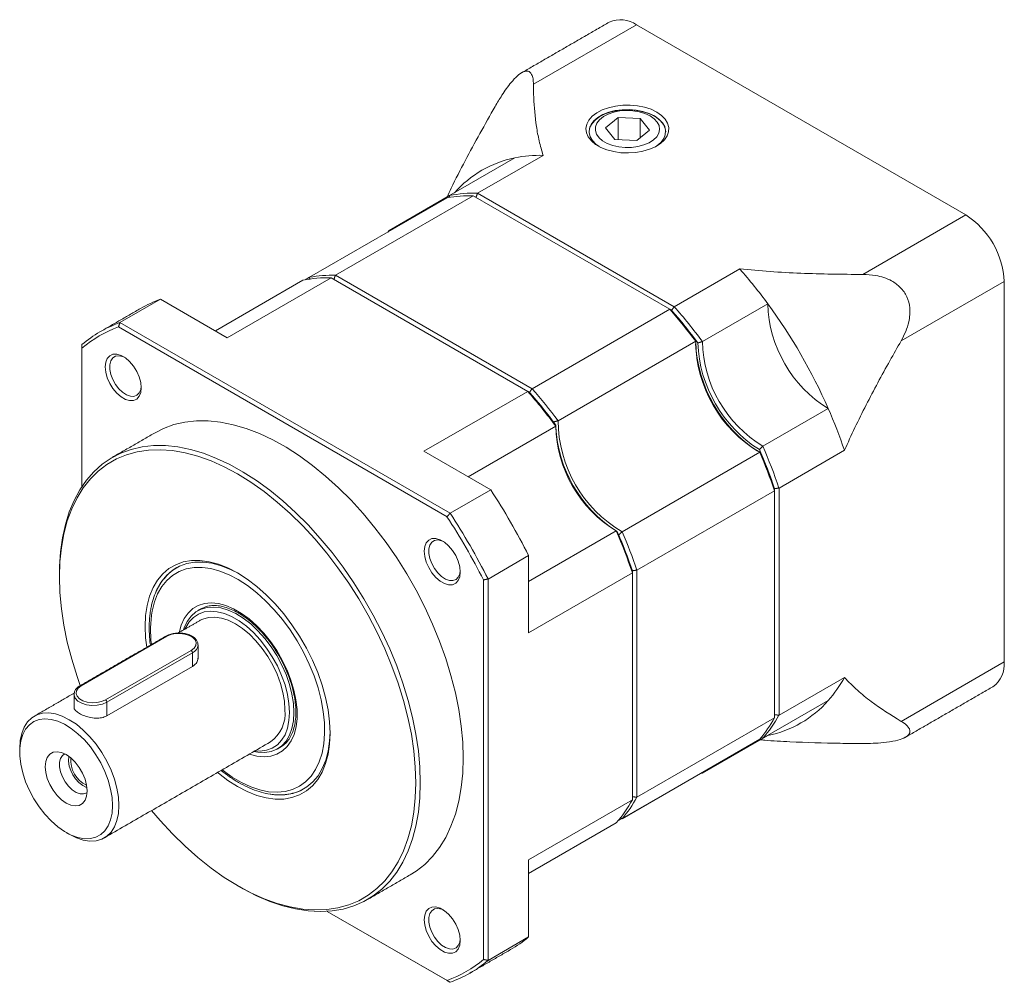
# Model space of a CAD drawing. Header units: millimetres. Extents: x 1181 to 1607, y -83 to 105.
# Tile 4 of 5: x 1481 to 1535, y 52 to 105. Entities that reach past the tile are written whole.
import ezdxf

# ---------------------------------------------------------------- set-up
doc = ezdxf.new("R2010")
doc.units = ezdxf.units.MM
doc.layers.add('dim', color=4, linetype='Continuous')

# ---------------------------------------------------------------- blocks, each defined once
blk = doc.blocks.new('JY5GERG')
at = {"color": 7, "linetype": 'Continuous', "lineweight": 15}
for p, q in [((1515.029, 104.526), (1509.379, 101.264)), ((1533.096, 94.096), (1515.029, 104.526)), ((1513.327, 98.872), (1514.022, 99.445)), ((1515.23, 99.384), (1514.022, 99.445)), ((1514.022, 98.228), (1514.022, 99.445)), ((1515.23, 99.384), (1515.742, 98.75)), ((1515.23, 98.328), (1515.23, 99.384)), ((1513.327, 98.872), (1513.839, 98.238)), ((1515.742, 98.75), (1515.047, 98.177)), ((1513.839, 98.238), (1515.047, 98.177)), ((1504.779, 95.159), (1508.367, 97.231)), ((1506.319, 95.296), (1509.908, 97.367)), ((1498.523, 90.795), (1506.072, 95.153)), ((1504.779, 95.159), (1501.464, 93.245)), ((1516.859, 88.925), (1506.072, 95.153)), ((1506.319, 95.296), (1517.107, 89.068)), ((1497.104, 90.682), (1504.652, 95.04)), ((1527.446, 90.834), (1533.096, 94.096)), ((1501.385, 93.154), (1501.464, 93.245)), ((1501.464, 93.245), (1501.503, 93.222)), ((1498.523, 90.795), (1509.311, 84.567)), ((1520.696, 91.14), (1517.107, 89.068)), ((1491.931, 87.743), (1496.736, 90.516)), ((1498.276, 90.652), (1492.584, 87.366)), ((1496.858, 90.54), (1497.104, 90.682)), ((1509.064, 84.425), (1498.276, 90.652)), ((1535.2, 90.453), (1529.549, 87.191)), ((1535.2, 69.59), (1535.2, 90.453)), ((1488.921, 89.48), (1486.694, 88.195)), ((1492.584, 87.366), (1488.921, 89.48)), ((1522.236, 89.225), (1518.647, 87.153)), ((1509.311, 84.567), (1516.859, 88.925)), ((1486.694, 88.195), (1504.806, 77.739)), ((1504.638, 77.55), (1486.614, 87.955)), ((1510.731, 82.815), (1518.279, 87.173)), ((1484.613, 86.799), (1484.613, 79.212)), ((1503.371, 81.139), (1509.064, 84.425)), ((1521.962, 81.412), (1525.551, 83.484)), ((1510.604, 82.51), (1505.8, 79.737)), ((1507.034, 79.024), (1503.371, 81.139)), ((1514.247, 76.726), (1521.795, 81.084)), ((1522.85, 79.121), (1526.439, 81.192)), ((1504.806, 77.739), (1507.034, 79.024)), ((1515.054, 74.62), (1522.603, 78.978)), ((1522.603, 66.52), (1522.603, 78.978)), ((1522.85, 79.121), (1522.85, 66.663)), ((1509.114, 73.995), (1513.919, 76.769)), ((1509.114, 75.42), (1506.887, 74.134)), ((1509.114, 71.191), (1509.114, 75.42)), ((1515.054, 74.62), (1515.054, 62.163)), ((1506.64, 53.27), (1506.64, 74.084)), ((1506.887, 74.134), (1506.887, 53.219)), ((1514.807, 74.477), (1509.114, 71.191)), ((1514.807, 62.02), (1514.807, 74.477)), ((1491.215, 72.537), (1491.137, 72.495)), ((1489.266, 70.992), (1484.564, 68.278)), ((1485.9, 67.506), (1490.602, 70.221)), ((1490.677, 70.092), (1485.974, 67.378)), ((1490.677, 70.092), (1490.677, 69.344)), ((1490.677, 69.344), (1485.974, 66.63)), ((1529.549, 66.328), (1535.2, 69.59)), ((1526.439, 68.735), (1522.85, 66.663)), ((1485.974, 67.378), (1485.974, 66.63)), ((1525.551, 67.469), (1521.962, 65.397)), ((1515.054, 62.163), (1522.603, 66.52)), ((1518.647, 63.483), (1522.236, 65.555)), ((1495.512, 64.917), (1495.563, 64.948)), ((1514.247, 60.989), (1521.795, 65.347)), ((1513.998, 60.845), (1518.279, 63.317)), ((1518.647, 63.483), (1518.525, 63.459)), ((1518.646, 63.529), (1518.647, 63.483)), ((1509.114, 58.734), (1514.807, 62.02)), ((1513.919, 60.754), (1509.114, 57.98)), ((1509.114, 57.98), (1510.604, 58.84)), ((1509.114, 54.505), (1509.114, 58.734)), ((1498.067, 55.908), (1504.638, 52.114)), ((1504.806, 52.017), (1498.067, 55.908)), ((1506.887, 53.219), (1509.114, 54.505))]:
    blk.add_line(p, q, dxfattribs=at)
at = {"color": 7, "linetype": 'Continuous', "lineweight": 15, "flags": 128}
for points in [[(1516.143, 99.74), (1516.405, 99.559), (1516.606, 99.354), (1516.74, 99.132), (1516.804, 98.899), (1516.795, 98.664), (1516.713, 98.433), (1516.561, 98.215), (1516.344, 98.015), (1516.069, 97.842), (1515.745, 97.699), (1515.381, 97.592), (1514.991, 97.524), (1514.585, 97.498), (1514.179, 97.514), (1513.783, 97.571), (1513.412, 97.669), (1513.076, 97.803), (1512.788, 97.969), (1512.556, 98.163), (1512.387, 98.377), (1512.287, 98.606), (1512.26, 98.84), (1512.306, 99.074), (1512.423, 99.3), (1512.608, 99.51), (1512.855, 99.697), (1513.156, 99.856), (1513.502, 99.981), (1513.88, 100.069), (1514.28, 100.116), (1514.687, 100.121), (1515.09, 100.084), (1515.475, 100.007), (1515.83, 99.891), (1516.143, 99.74)], [(1513.647, 99.751), (1513.312, 99.638), (1513.019, 99.491), (1512.778, 99.316), (1512.596, 99.119), (1512.481, 98.905), (1512.435, 98.683), (1512.434, 98.652)], [(1516.019, 99.525), (1515.721, 99.668), (1515.383, 99.777), (1515.015, 99.848), (1514.631, 99.879), (1514.244, 99.869), (1513.867, 99.818), (1513.513, 99.727), (1513.193, 99.601), (1512.919, 99.443), (1512.7, 99.258), (1512.543, 99.053), (1512.455, 98.836), (1512.437, 98.612), (1512.49, 98.391), (1512.613, 98.178), (1512.802, 97.983), (1512.99, 97.847)], [(1513.79, 99.733), (1513.483, 99.628), (1513.22, 99.489), (1513.011, 99.322), (1512.863, 99.135), (1512.785, 98.934), (1512.778, 98.728), (1512.843, 98.526), (1512.977, 98.335), (1513.175, 98.164), (1513.428, 98.019), (1513.727, 97.906), (1514.059, 97.831), (1514.41, 97.796), (1514.767, 97.802), (1515.114, 97.85), (1515.437, 97.937), (1515.723, 98.06), (1515.961, 98.213), (1516.14, 98.391), (1516.254, 98.586), (1516.297, 98.791), (1516.268, 98.996), (1516.168, 99.194), (1516.001, 99.376), (1515.774, 99.534), (1515.496, 99.664), (1515.179, 99.758), (1514.836, 99.814), (1514.48, 99.828), (1514.126, 99.801), (1513.79, 99.733)], [(1516.634, 98.652), (1516.608, 98.844), (1516.512, 99.061), (1516.348, 99.263), (1516.122, 99.445), (1515.843, 99.6), (1515.519, 99.723), (1515.161, 99.809), (1514.782, 99.856), (1514.395, 99.862), (1514.012, 99.826), (1513.647, 99.751)], [(1516.079, 97.847), (1516.15, 97.894), (1516.369, 98.078), (1516.526, 98.283), (1516.614, 98.501), (1516.632, 98.724), (1516.579, 98.946), (1516.456, 99.158), (1516.267, 99.353), (1516.019, 99.525)], [(1487.866, 84.619), (1487.838, 84.362), (1487.753, 84.153), (1487.617, 84.004), (1487.439, 83.925), (1487.227, 83.918), (1486.996, 83.986), (1486.757, 84.124), (1486.525, 84.324), (1486.314, 84.574), (1486.135, 84.86), (1486, 85.165), (1485.915, 85.471), (1485.886, 85.762), (1485.915, 86.018), (1486, 86.227), (1486.135, 86.376), (1486.314, 86.455), (1486.525, 86.462), (1486.757, 86.394), (1486.996, 86.256), (1487.227, 86.056), (1487.439, 85.806), (1487.617, 85.52), (1487.753, 85.215), (1487.838, 84.909), (1487.866, 84.619)], [(1486.941, 86.294), (1486.838, 86.338), (1486.631, 86.379), (1486.448, 86.351), (1486.299, 86.254), (1486.195, 86.095), (1486.141, 85.883), (1486.141, 85.632), (1486.195, 85.358), (1486.299, 85.078), (1486.448, 84.809), (1486.631, 84.569), (1486.838, 84.373), (1487.055, 84.232), (1487.268, 84.156), (1487.464, 84.149), (1487.632, 84.212), (1487.759, 84.341), (1487.839, 84.528), (1487.864, 84.694)], [(1505.526, 64.32), (1505.499, 65.18), (1505.418, 66.066), (1505.283, 66.974), (1505.096, 67.899), (1504.857, 68.835), (1504.568, 69.778), (1504.23, 70.723), (1503.845, 71.663), (1503.415, 72.595), (1502.942, 73.513), (1502.43, 74.411), (1501.88, 75.286), (1501.296, 76.132), (1500.681, 76.945), (1500.039, 77.72), (1499.372, 78.454), (1498.686, 79.141), (1497.982, 79.778), (1497.265, 80.362), (1496.54, 80.89), (1495.809, 81.359), (1495.078, 81.765), (1494.349, 82.108), (1493.628, 82.384), (1492.917, 82.594), (1492.221, 82.734), (1491.544, 82.806), (1490.889, 82.807), (1490.26, 82.739), (1489.661, 82.601), (1489.093, 82.395), (1488.627, 82.159)], [(1483.376, 74.392), (1483.383, 74.811), (1483.437, 75.622), (1483.544, 76.395), (1483.705, 77.127), (1483.918, 77.812), (1484.183, 78.447), (1484.497, 79.029), (1484.859, 79.554), (1485.266, 80.02), (1485.718, 80.424), (1486.211, 80.764), (1486.742, 81.038), (1487.31, 81.244), (1487.909, 81.382), (1488.538, 81.45), (1489.193, 81.448), (1489.87, 81.377), (1490.566, 81.236), (1491.277, 81.027), (1491.998, 80.751), (1492.727, 80.408), (1493.458, 80.001), (1494.189, 79.533), (1494.914, 79.005), (1495.631, 78.421), (1496.334, 77.783), (1497.021, 77.096), (1497.688, 76.363), (1498.33, 75.588), (1498.945, 74.775), (1499.529, 73.929), (1500.079, 73.054), (1500.591, 72.155), (1501.064, 71.238), (1501.494, 70.306), (1501.879, 69.365), (1502.217, 68.421), (1502.506, 67.478), (1502.745, 66.541), (1502.932, 65.617), (1503.067, 64.709), (1503.148, 63.822), (1503.175, 62.962)], [(1502.927, 62.962), (1502.9, 63.822), (1502.818, 64.708), (1502.682, 65.616), (1502.493, 66.541), (1502.252, 67.477), (1501.959, 68.419), (1501.618, 69.363), (1501.229, 70.302), (1500.795, 71.232), (1500.318, 72.147), (1499.801, 73.043), (1499.247, 73.913), (1498.658, 74.754), (1498.039, 75.56), (1497.393, 76.328), (1496.723, 77.052), (1496.033, 77.73), (1495.327, 78.356), (1494.609, 78.927), (1493.882, 79.441), (1493.152, 79.895), (1492.421, 80.285), (1491.695, 80.61), (1490.976, 80.867), (1490.27, 81.056), (1489.58, 81.176), (1488.91, 81.225), (1488.264, 81.204), (1487.645, 81.112), (1487.056, 80.95), (1486.502, 80.72), (1485.985, 80.421), (1485.509, 80.056), (1485.074, 79.628), (1484.685, 79.138), (1484.344, 78.588), (1484.052, 77.983), (1483.81, 77.326), (1483.621, 76.62), (1483.485, 75.869), (1483.403, 75.077), (1483.376, 74.249), (1483.403, 73.39), (1483.485, 72.504), (1483.621, 71.596), (1483.81, 70.671), (1484.052, 69.735), (1484.344, 68.792), (1484.52, 68.288)], [(1505.366, 74.516), (1505.338, 74.259), (1505.253, 74.05), (1505.117, 73.902), (1504.939, 73.822), (1504.727, 73.816), (1504.496, 73.884), (1504.257, 74.022), (1504.025, 74.221), (1503.814, 74.471), (1503.635, 74.757), (1503.5, 75.062), (1503.415, 75.369), (1503.386, 75.659), (1503.415, 75.916), (1503.5, 76.125), (1503.635, 76.273), (1503.814, 76.353), (1504.025, 76.359), (1504.257, 76.291), (1504.496, 76.153), (1504.727, 75.954), (1504.939, 75.704), (1505.117, 75.418), (1505.253, 75.113), (1505.338, 74.806), (1505.366, 74.516)], [(1504.441, 76.191), (1504.338, 76.235), (1504.131, 76.277), (1503.948, 76.248), (1503.799, 76.151), (1503.695, 75.992), (1503.641, 75.78), (1503.641, 75.53), (1503.695, 75.256), (1503.799, 74.976), (1503.948, 74.707), (1504.131, 74.467), (1504.338, 74.27), (1504.555, 74.129), (1504.768, 74.053), (1504.964, 74.046), (1505.132, 74.11), (1505.259, 74.239), (1505.339, 74.426), (1505.364, 74.591)], [(1488.167, 70.393), (1488.106, 70.906), (1488.078, 71.535), (1488.106, 72.131), (1488.189, 72.689), (1488.326, 73.202), (1488.517, 73.664), (1488.758, 74.072), (1489.047, 74.419), (1489.381, 74.703), (1489.757, 74.92), (1490.169, 75.067), (1490.615, 75.144), (1491.088, 75.149), (1491.584, 75.083), (1492.097, 74.945), (1492.621, 74.739), (1493.152, 74.465), (1493.682, 74.126), (1494.206, 73.728), (1494.719, 73.273), (1495.215, 72.767), (1495.688, 72.215), (1496.134, 71.624), (1496.546, 71), (1496.922, 70.35), (1497.256, 69.68), (1497.545, 68.999), (1497.786, 68.313), (1497.977, 67.631), (1498.114, 66.959), (1498.197, 66.305), (1498.225, 65.677), (1498.225, 65.677)], [(1492.301, 63.669), (1492.353, 63.629), (1492.858, 63.27), (1493.367, 62.971), (1493.873, 62.737), (1494.371, 62.569), (1494.855, 62.469), (1495.319, 62.439), (1495.759, 62.479), (1496.17, 62.589), (1496.546, 62.766), (1496.884, 63.01), (1497.18, 63.317), (1497.43, 63.684), (1497.631, 64.106), (1497.782, 64.58), (1497.88, 65.099), (1497.925, 65.658), (1497.916, 66.251), (1497.852, 66.87), (1497.736, 67.509), (1497.567, 68.16), (1497.349, 68.816), (1497.082, 69.47), (1496.772, 70.114), (1496.42, 70.741), (1496.031, 71.344), (1495.61, 71.916), (1495.161, 72.45), (1494.689, 72.941), (1494.199, 73.382), (1493.698, 73.77), (1493.191, 74.099), (1492.683, 74.366), (1492.18, 74.567), (1491.688, 74.701), (1491.213, 74.766), (1490.76, 74.761), (1490.334, 74.686), (1489.94, 74.543), (1489.583, 74.332), (1489.265, 74.056), (1488.992, 73.719), (1488.766, 73.324), (1488.59, 72.875), (1488.465, 72.377), (1488.465, 72.377)], [(1493.215, 74.428), (1492.758, 74.66), (1492.246, 74.862), (1491.746, 74.996), (1491.262, 75.061), (1490.8, 75.056), (1490.366, 74.981), (1489.963, 74.837), (1489.597, 74.625), (1489.271, 74.349), (1488.989, 74.01), (1488.753, 73.613), (1488.725, 73.554)], [(1489.946, 71.185), (1490.056, 71.599), (1490.219, 71.961), (1490.432, 72.266), (1490.691, 72.508), (1490.993, 72.684), (1491.332, 72.789), (1491.701, 72.823), (1492.096, 72.785), (1492.508, 72.676), (1492.932, 72.497), (1493.359, 72.251), (1493.783, 71.943), (1494.196, 71.577), (1494.591, 71.161), (1494.962, 70.701), (1495.301, 70.206), (1495.604, 69.683), (1495.865, 69.141), (1496.079, 68.591), (1496.243, 68.04), (1496.354, 67.5), (1496.411, 66.978), (1496.412, 66.484), (1496.357, 66.026), (1496.247, 65.613), (1496.084, 65.251), (1495.871, 64.946), (1495.612, 64.704), (1495.31, 64.528), (1494.971, 64.422), (1494.602, 64.388), (1494.207, 64.426), (1493.799, 64.534)], [(1496.245, 66.82), (1496.218, 67.312), (1496.135, 67.827), (1496, 68.356), (1495.813, 68.89), (1495.579, 69.418), (1495.302, 69.932), (1494.987, 70.423), (1494.638, 70.88), (1494.263, 71.298), (1493.869, 71.667), (1493.461, 71.982), (1493.048, 72.236), (1492.637, 72.426), (1492.235, 72.547), (1491.849, 72.598), (1491.487, 72.578), (1491.154, 72.487), (1490.857, 72.327), (1490.601, 72.1), (1490.39, 71.811), (1490.229, 71.465), (1490.188, 71.34)], [(1495.998, 66.82), (1495.97, 67.303), (1495.888, 67.809), (1495.752, 68.328), (1495.565, 68.851), (1495.332, 69.369), (1495.055, 69.871), (1494.74, 70.348), (1494.394, 70.791), (1494.022, 71.192), (1493.632, 71.543), (1493.23, 71.839), (1492.825, 72.073), (1492.424, 72.241), (1492.033, 72.34), (1491.661, 72.368), (1491.315, 72.325), (1491.001, 72.211), (1490.724, 72.029), (1490.49, 71.781), (1490.304, 71.473), (1490.264, 71.384)], [(1495.75, 66.963), (1495.722, 67.426), (1495.64, 67.912), (1495.504, 68.411), (1495.318, 68.912), (1495.085, 69.405), (1494.811, 69.881), (1494.5, 70.329), (1494.159, 70.741), (1493.795, 71.108), (1493.415, 71.422), (1493.028, 71.678), (1492.64, 71.87), (1492.261, 71.994), (1491.897, 72.047), (1491.556, 72.029), (1491.245, 71.939), (1491.103, 71.869)], [(1490.602, 70.221), (1490.764, 70.345), (1490.858, 70.491), (1490.877, 70.646), (1490.82, 70.797), (1490.691, 70.934), (1490.501, 71.043), (1490.264, 71.118), (1490.002, 71.151), (1489.733, 71.14), (1489.481, 71.085), (1489.266, 70.992)], [(1484.564, 68.278), (1484.403, 68.154), (1484.309, 68.008), (1484.289, 67.853), (1484.347, 67.701), (1484.475, 67.565), (1484.666, 67.455), (1484.902, 67.381), (1485.165, 67.348), (1485.433, 67.359), (1485.685, 67.413), (1485.9, 67.506)], [(1485.974, 67.378), (1485.735, 67.274), (1485.455, 67.214), (1485.157, 67.202), (1484.865, 67.238), (1484.603, 67.321), (1484.391, 67.443), (1484.248, 67.595), (1484.185, 67.763), (1484.182, 67.806)], [(1486.643, 61.705), (1486.615, 62.169), (1486.532, 62.655), (1486.397, 63.153), (1486.21, 63.654), (1485.978, 64.148), (1485.703, 64.623), (1485.392, 65.072), (1485.051, 65.483), (1484.687, 65.85), (1484.308, 66.165), (1483.92, 66.42), (1483.533, 66.612), (1483.153, 66.736), (1482.789, 66.789), (1482.448, 66.771), (1482.137, 66.682), (1481.863, 66.523), (1481.63, 66.298), (1481.444, 66.012), (1481.308, 65.67), (1481.226, 65.28), (1481.198, 64.848), (1481.198, 64.848)], [(1486.296, 61.705), (1486.269, 62.149), (1486.188, 62.616), (1486.055, 63.094), (1485.873, 63.574), (1485.646, 64.045), (1485.378, 64.498), (1485.075, 64.923), (1484.744, 65.31), (1484.392, 65.652), (1484.026, 65.942), (1483.654, 66.172), (1483.284, 66.339), (1482.924, 66.438), (1482.581, 66.468), (1482.264, 66.427), (1481.978, 66.317), (1481.729, 66.141), (1481.524, 65.901), (1481.366, 65.603), (1481.259, 65.253), (1481.205, 64.859), (1481.205, 64.43), (1481.259, 63.973), (1481.366, 63.5), (1481.524, 63.019), (1481.729, 62.542), (1481.978, 62.079), (1482.264, 61.639), (1482.581, 61.232), (1482.924, 60.866), (1483.284, 60.549), (1483.654, 60.289), (1484.026, 60.09), (1484.392, 59.957), (1484.744, 59.892), (1485.075, 59.897), (1485.378, 59.973), (1485.646, 60.116), (1485.873, 60.325), (1486.055, 60.595), (1486.188, 60.92), (1486.269, 61.292), (1486.296, 61.705)], [(1494.037, 64.672), (1494.263, 64.63), (1494.638, 64.615), (1494.987, 64.671), (1495.302, 64.796), (1495.579, 64.99), (1495.813, 65.249), (1496, 65.567), (1496.135, 65.94), (1496.218, 66.36), (1496.245, 66.82)], [(1494.113, 64.716), (1494.394, 64.701), (1494.74, 64.744), (1495.055, 64.858), (1495.332, 65.04), (1495.565, 65.288), (1495.752, 65.596), (1495.888, 65.958), (1495.97, 66.369), (1495.998, 66.82)], [(1498.225, 65.677), (1498.197, 65.081), (1498.114, 64.523), (1497.977, 64.01), (1497.786, 63.547), (1497.545, 63.14), (1497.256, 62.793), (1496.922, 62.509), (1496.546, 62.292), (1496.134, 62.145), (1495.688, 62.068), (1495.215, 62.062), (1494.719, 62.129), (1494.206, 62.266), (1493.682, 62.473), (1493.152, 62.747), (1492.621, 63.085), (1492.097, 63.484), (1492.049, 63.524)], [(1494.752, 62.369), (1494.805, 62.358), (1495.289, 62.293), (1495.75, 62.299), (1496.185, 62.374), (1496.587, 62.518), (1496.954, 62.729), (1497.28, 63.006), (1497.562, 63.345), (1497.797, 63.742), (1497.983, 64.193), (1498.117, 64.694), (1498.198, 65.238), (1498.225, 65.749)], [(1484.899, 62.512), (1484.87, 62.824), (1484.785, 63.155), (1484.648, 63.486), (1484.465, 63.802), (1484.247, 64.087), (1484.003, 64.326), (1483.747, 64.507), (1483.491, 64.622), (1483.247, 64.664), (1483.029, 64.631), (1482.846, 64.526), (1482.709, 64.353), (1482.624, 64.121), (1482.595, 63.842), (1482.624, 63.529), (1482.709, 63.199), (1482.846, 62.867), (1483.029, 62.551), (1483.247, 62.267), (1483.491, 62.028), (1483.747, 61.846), (1484.003, 61.732), (1484.247, 61.69), (1484.465, 61.722), (1484.648, 61.827), (1484.785, 62), (1484.87, 62.232), (1484.899, 62.512)], [(1483.675, 64.546), (1483.541, 64.455), (1483.437, 64.296), (1483.383, 64.084), (1483.383, 63.833), (1483.437, 63.559), (1483.541, 63.279), (1483.69, 63.011), (1483.873, 62.77), (1484.08, 62.574), (1484.296, 62.433), (1484.51, 62.357), (1484.706, 62.35), (1484.873, 62.413), (1484.897, 62.43)], [(1502.626, 57.91), (1502.942, 58.11), (1503.415, 58.482), (1503.845, 58.917), (1504.23, 59.413), (1504.568, 59.967), (1504.857, 60.576), (1505.096, 61.237), (1505.283, 61.945), (1505.418, 62.698), (1505.499, 63.491), (1505.526, 64.32)], [(1488.437, 61.439), (1488.91, 60.884), (1489.58, 60.159), (1490.27, 59.482), (1490.976, 58.856), (1491.695, 58.284), (1492.421, 57.77), (1493.152, 57.317), (1493.882, 56.927), (1494.609, 56.602), (1495.327, 56.344), (1496.033, 56.155), (1496.723, 56.036), (1497.393, 55.987), (1498.039, 56.008), (1498.658, 56.1), (1499.247, 56.261), (1499.801, 56.492), (1500.318, 56.791), (1500.795, 57.155), (1501.229, 57.584), (1501.618, 58.074), (1501.959, 58.623), (1502.252, 59.228), (1502.493, 59.886), (1502.682, 60.592), (1502.818, 61.343), (1502.9, 62.135), (1502.927, 62.962)], [(1503.175, 62.962), (1503.148, 62.134), (1503.067, 61.341), (1502.932, 60.588), (1502.745, 59.879), (1502.506, 59.219), (1502.217, 58.61), (1501.879, 58.056), (1501.494, 57.56), (1501.064, 57.125), (1500.591, 56.753), (1500.079, 56.446), (1499.529, 56.205), (1498.945, 56.033), (1498.33, 55.93), (1497.688, 55.897), (1497.021, 55.933), (1496.334, 56.039), (1495.631, 56.214), (1494.914, 56.457), (1494.189, 56.767), (1493.458, 57.142), (1493.274, 57.247)], [(1483.92, 60.133), (1483.92, 60.133), (1484.308, 59.941), (1484.687, 59.818), (1485.051, 59.764), (1485.392, 59.782), (1485.703, 59.872), (1485.978, 60.03), (1486.21, 60.255), (1486.397, 60.541), (1486.532, 60.883), (1486.615, 61.274), (1486.643, 61.705)], [(1505.366, 54.308), (1505.338, 54.051), (1505.253, 53.842), (1505.117, 53.693), (1504.939, 53.614), (1504.727, 53.608), (1504.496, 53.675), (1504.257, 53.813), (1504.025, 54.013), (1503.814, 54.263), (1503.635, 54.549), (1503.5, 54.854), (1503.415, 55.16), (1503.386, 55.451), (1503.415, 55.708), (1503.5, 55.916), (1503.635, 56.065), (1503.814, 56.145), (1504.025, 56.151), (1504.257, 56.083), (1504.496, 55.945), (1504.727, 55.745), (1504.939, 55.495), (1505.117, 55.209), (1505.253, 54.904), (1505.338, 54.598), (1505.366, 54.308)], [(1504.441, 55.983), (1504.338, 56.027), (1504.131, 56.069), (1503.948, 56.04), (1503.799, 55.943), (1503.695, 55.784), (1503.641, 55.572), (1503.641, 55.321), (1503.695, 55.047), (1503.799, 54.767), (1503.948, 54.499), (1504.131, 54.258), (1504.338, 54.062), (1504.555, 53.921), (1504.768, 53.845), (1504.964, 53.838), (1505.132, 53.901), (1505.259, 54.03), (1505.339, 54.217), (1505.364, 54.383)]]:
    blk.add_lwpolyline(points, dxfattribs=at)
at = {"color": 7, "linetype": 'Continuous', "lineweight": 15}
for centre, radius, start, end in [((1514.158, 103.312), 1.494, 54.341, 114.3485), ((1509.531, 91.389), 5.956, 101.2621, 138.7486), ((1509.756, 90.306), 7.063, 88.7659, 101.3357), ((1505.922, 88.038), 7.116, 88.7963, 100.2842), ((1506.167, 88.235), 7.063, 88.7659, 101.3357), ((1530.652, 90.256), 4.552, 2.4764, 57.5236), ((1498.374, 83.681), 7.116, 88.7963, 100.2842), ((1499.466, 72.483), 28.263, 36.3263, 41.3094), ((1498.124, 83.591), 7.063, 88.7659, 101.3357), ((1491.242, 83.055), 6.831, 109.8547, 119.9762), ((1529.16, 89.395), 6.926, 181.4077, 238.5923), ((1497.988, 71.398), 30.096, 23.6765, 36.3235), ((1495.694, 70.321), 28.179, 36.7274, 41.3141), ((1495.992, 70.496), 27.875, 36.9246, 41.235), ((1495.927, 70.442), 27.959, 36.5151, 41.2305), ((1495.877, 70.411), 28.263, 36.3263, 41.3094), ((1489.005, 81.79), 6.809, 109.8425, 130.1682), ((1488.938, 81.62), 6.748, 110.1461, 129.8646), ((1525.795, 87.452), 7.531, 183.1465, 236.8481), ((1525.396, 87.222), 7.117, 180.3983, 239.6018), ((1525.632, 87.358), 7.239, 182.211, 237.789), ((1525.572, 87.324), 6.926, 181.4077, 238.5923), ((1487.834, 65.768), 28.263, 36.3263, 41.3094), ((1488.132, 65.942), 27.959, 36.5151, 41.2305), ((1488.197, 65.996), 27.875, 36.9246, 41.235), ((1488.145, 65.964), 28.179, 36.7274, 41.3141), ((1499.664, 72.134), 28.265, 18.6911, 23.6738), ((1517.848, 82.865), 7.117, 180.3982, 239.6018), ((1517.884, 82.886), 7.293, 183.2908, 236.7038), ((1517.528, 82.68), 6.926, 181.4077, 238.5923), ((1496.128, 70.09), 27.962, 18.77, 23.485), ((1495.906, 69.949), 28.182, 18.6863, 23.2727), ((1496.207, 70.12), 27.878, 18.7654, 23.0755), ((1496.075, 70.063), 28.265, 18.6911, 23.6738), ((1477.742, 59.71), 35.087, 26.6001, 33.3999), ((1475.561, 58.451), 34.788, 26.7024, 33.2976), ((1475.514, 58.424), 35.087, 26.6001, 33.3999), ((1488.032, 65.419), 28.265, 18.6911, 23.6738), ((1488.332, 65.59), 27.962, 18.77, 23.485), ((1488.358, 65.591), 28.182, 18.6863, 23.2727), ((1488.411, 65.619), 27.878, 18.7654, 23.0755), ((1491.057, 72.654), 2.447, 120.2393, 142.4684), ((1494.621, 71.323), 6.245, 170.2836, 187.1858), ((1489.235, 70.95), 0.0528, 54.3828, 114.3068), ((1490.515, 70.085), 0.161, 2.6055, 57.3945), ((1490.467, 70.567), 0.519, 293.7933, 354.9059), ((1533.753, 69.424), 1.457, 304.7788, 6.5334), ((1520.246, 72.134), 7.064, 318.6742, 331.2419), ((1484.533, 68.235), 0.0528, 54.3841, 114.2913), ((1485.813, 67.37), 0.161, 2.6055, 57.3945), ((1521.073, 71.396), 5.956, 281.2622, 318.7486), ((1493.841, 66.765), 1.919, 305.3847, 5.9275), ((1516.365, 69.948), 7.117, 319.7255, 331.2117), ((1516.657, 70.062), 7.064, 318.6742, 331.2419), ((1485.62, 64.258), 1.742, 174.7207, 245.274), ((1485.507, 64.193), 1.507, 175.0484, 244.9462), ((1495.615, 64.753), 2.432, 277.4335, 299.8254), ((1508.816, 65.59), 7.117, 319.7255, 331.2117), ((1508.614, 65.419), 7.064, 318.6742, 331.2419), ((1504.713, 59.72), 6.824, 300.013, 310.1614), ((1502.314, 58.449), 6.748, 290.1462, 309.8646), ((1502.495, 58.422), 6.809, 289.8425, 310.1683)]:
    blk.add_arc(centre, radius, start, end, dxfattribs=at)
for points in [[(1513.542, 104.673), (1508.732, 101.896)], [(1504.779, 95.159), (1504.78, 95.05)], [(1506.319, 95.296), (1506.224, 95.065)], [(1501.464, 93.245), (1501.452, 93.193)], [(1498.428, 90.564), (1498.523, 90.795)], [(1497.104, 90.682), (1497.105, 90.559)], [(1487.828, 88.973), (1485.601, 87.687)], [(1516.859, 88.925), (1516.955, 88.87)], [(1517.107, 89.068), (1516.955, 88.87)], [(1486.614, 87.955), (1486.694, 88.195)], [(1484.613, 86.993), (1484.613, 86.799)], [(1518.279, 87.173), (1518.276, 87.243)], [(1518.398, 87.079), (1518.647, 87.153)], [(1509.159, 84.37), (1509.064, 84.425)], [(1509.159, 84.37), (1509.311, 84.567)], [(1510.481, 82.742), (1510.731, 82.815)], [(1488.627, 82.159), (1486.276, 80.802)], [(1510.604, 82.51), (1510.603, 82.579)], [(1521.773, 81.234), (1521.962, 81.412)], [(1521.795, 81.084), (1521.854, 81.046)], [(1522.603, 79.088), (1522.85, 79.121)], [(1522.603, 78.978), (1522.603, 79.088)], [(1504.638, 77.55), (1504.806, 77.739)], [(1513.919, 76.769), (1513.978, 76.733)], [(1514.058, 76.546), (1514.247, 76.726)], [(1514.807, 74.587), (1515.054, 74.62)], [(1514.807, 74.477), (1514.807, 74.587)], [(1483.376, 74.392), (1483.376, 74.249)], [(1506.64, 74.084), (1506.887, 74.134)], [(1491.137, 72.495), (1490.964, 72.395)], [(1491.103, 71.869), (1489.892, 71.17)], [(1489.213, 70.998), (1484.511, 68.283)], [(1490.984, 69.748), (1490.984, 70.521)], [(1529.773, 65.451), (1534.583, 68.228)], [(1484.194, 67.88), (1481.995, 66.611)], [(1484.182, 67.806), (1484.182, 67.119)], [(1522.603, 66.696), (1522.85, 66.663)], [(1521.868, 65.453), (1521.962, 65.397)], [(1481.198, 64.848), (1481.198, 64.648)], [(1485.845, 59.942), (1494.953, 65.2)], [(1495.339, 64.817), (1495.512, 64.917)], [(1518.594, 63.499), (1518.647, 63.483)], [(1514.807, 62.196), (1515.054, 62.163)], [(1514.135, 61.056), (1514.247, 60.989)], [(1483.747, 60.233), (1483.92, 60.133)], [(1500.275, 56.553), (1502.626, 57.91)], [(1493.15, 57.318), (1493.274, 57.247)], [(1505.899, 52.525), (1508.127, 53.811)], [(1506.64, 53.27), (1506.887, 53.219)], [(1504.806, 52.017), (1504.638, 52.114)]]:
    blk.add_open_spline(points, degree=1, dxfattribs=at)
for points, knots in [([(1509.379, 101.264), (1509.375, 101.369), (1509.366, 101.579), (1509.284, 101.848), (1509.118, 102.012), (1508.84, 101.979), (1508.509, 101.751), (1508.185, 101.405), (1507.898, 101.031), (1507.598, 100.593), (1507.398, 100.255), (1507.276, 100.049)], [0, 0, 0, 0, 0.105466, 0.210737, 0.351369, 0.468297, 0.585562, 0.696949, 0.781767, 0.866735, 1, 1, 1, 1]), ([(1509.379, 101.264), (1509.382, 101.024), (1509.393, 100.253), (1509.489, 99.216), (1509.68, 98.157), (1509.832, 97.63), (1509.908, 97.367)], [0, 0, 0, 0, 0.184064, 0.590883, 0.795456, 1, 1, 1, 1]), ([(1504.646, 95.082), (1504.721, 95.244), (1505.03, 95.913), (1505.888, 97.581), (1506.72, 99.06), (1507.276, 100.049)], [0, 0, 0, 0, 0.095933, 0.395555, 1, 1, 1, 1]), ([(1520.696, 91.14), (1521.251, 91.087), (1522.361, 90.983), (1524.613, 90.864), (1526.311, 90.846), (1527.446, 90.834)], [0, 0, 0, 0, 0.248876, 0.49781, 1, 1, 1, 1]), ([(1529.549, 87.191), (1529.638, 87.358), (1529.816, 87.693), (1530.007, 88.297), (1530.066, 88.956), (1529.899, 89.621), (1529.536, 90.141), (1529.074, 90.476), (1528.608, 90.673), (1528.078, 90.807), (1527.685, 90.824), (1527.446, 90.834)], [0, 0, 0, 0, 0.105466, 0.210737, 0.351369, 0.468297, 0.585561, 0.696949, 0.781767, 0.866735, 1, 1, 1, 1]), ([(1529.549, 87.191), (1529.343, 86.83), (1528.681, 85.67), (1527.83, 84.087), (1527.009, 82.443), (1526.629, 81.609), (1526.439, 81.192)], [0, 0, 0, 0, 0.184064, 0.590883, 0.795456, 1, 1, 1, 1]), ([(1489.074, 74.101), (1489.058, 74.083), (1488.947, 73.957), (1488.783, 73.673), (1488.588, 73.25), (1488.468, 72.857), (1488.394, 72.518), (1488.338, 72.165), (1488.298, 71.701), (1488.307, 71.121), (1488.332, 70.72), (1488.367, 70.512), (1488.368, 70.509)], [0, 0, 0, 0, 0.023388, 0.15958, 0.296918, 0.435358, 0.504384, 0.578523, 0.718416, 0.858429, 0.998469, 1, 1, 1, 1]), ([(1491.211, 72.525), (1491.259, 72.55), (1491.395, 72.622), (1491.656, 72.675), (1491.985, 72.685), (1492.336, 72.63), (1492.703, 72.516), (1493.079, 72.343), (1493.46, 72.114), (1493.839, 71.831), (1494.211, 71.499), (1494.569, 71.122), (1494.908, 70.707), (1495.221, 70.259), (1495.504, 69.786), (1495.752, 69.296), (1495.961, 68.796), (1496.128, 68.295), (1496.25, 67.801), (1496.325, 67.322), (1496.354, 66.866), (1496.336, 66.441), (1496.273, 66.053), (1496.167, 65.709), (1496.021, 65.411), (1495.835, 65.168), (1495.679, 65.015), (1495.574, 64.96), (1495.554, 64.949)], [0, 0, 0, 0, 0.023417, 0.066027, 0.107819, 0.148688, 0.188972, 0.228992, 0.268938, 0.308886, 0.348882, 0.388939, 0.429051, 0.469204, 0.50938, 0.549561, 0.589722, 0.629843, 0.669904, 0.709887, 0.749782, 0.78959, 0.829345, 0.869106, 0.909017, 0.949346, 0.990456, 1, 1, 1, 1]), ([(1489.689, 71.15), (1489.663, 71.147), (1489.549, 71.136), (1489.384, 71.084), (1489.264, 71.023), (1489.213, 70.998)], [0, 0, 0, 0, 0.142543, 0.639617, 1, 1, 1, 1]), ([(1490.975, 70.521), (1490.978, 70.544), (1490.986, 70.623), (1490.925, 70.755), (1490.807, 70.9), (1490.629, 71.021), (1490.405, 71.112), (1490.148, 71.164), (1489.902, 71.179), (1489.751, 71.158), (1489.689, 71.15)], [0, 0, 0, 0, 0.054144, 0.187424, 0.321651, 0.462227, 0.606957, 0.752061, 0.896839, 1, 1, 1, 1]), ([(1490.979, 69.834), (1490.972, 69.761), (1490.956, 69.605), (1490.824, 69.439), (1490.71, 69.366), (1490.677, 69.344)], [0, 0, 0, 0, 0.387253, 0.820831, 1, 1, 1, 1]), ([(1526.439, 68.735), (1526.671, 68.496), (1527.136, 68.019), (1528.158, 67.19), (1528.992, 66.673), (1529.549, 66.328)], [0, 0, 0, 0, 0.248876, 0.49781, 1, 1, 1, 1]), ([(1484.511, 68.283), (1484.477, 68.262), (1484.379, 68.2), (1484.265, 68.078), (1484.188, 67.934), (1484.19, 67.843), (1484.191, 67.807)], [0, 0, 0, 0, 0.176541, 0.512899, 0.808146, 1, 1, 1, 1]), ([(1485.974, 66.63), (1485.885, 66.59), (1485.706, 66.51), (1485.364, 66.491), (1485.011, 66.54), (1484.677, 66.647), (1484.405, 66.788), (1484.239, 66.943), (1484.167, 67.055), (1484.186, 67.113), (1484.187, 67.118)], [0, 0, 0, 0, 0.139536, 0.278942, 0.42165, 0.566709, 0.708273, 0.846135, 0.98545, 1, 1, 1, 1]), ([(1527.446, 65.113), (1527.635, 65.115), (1528.014, 65.119), (1528.633, 65.16), (1529.233, 65.247), (1529.725, 65.403), (1529.994, 65.595), (1530.053, 65.788), (1529.99, 65.96), (1529.842, 66.139), (1529.66, 66.257), (1529.549, 66.328)], [0, 0, 0, 0, 0.105466, 0.210737, 0.351369, 0.468297, 0.585562, 0.696949, 0.781767, 0.866736, 1, 1, 1, 1]), ([(1527.446, 65.113), (1527.03, 65.115), (1525.695, 65.121), (1523.899, 65.18), (1522.441, 65.26), (1521.904, 65.309), (1521.824, 65.317)], [0, 0, 0, 0, 0.221347, 0.710571, 0.956581, 1, 1, 1, 1]), ([(1492.247, 63.638), (1492.4, 63.52), (1492.715, 63.275), (1493.204, 62.968), (1493.705, 62.707), (1494.204, 62.507), (1494.696, 62.369), (1495.175, 62.298), (1495.568, 62.283), (1495.791, 62.318), (1495.868, 62.33)], [0, 0, 0, 0, 0.1252122, 0.2593675, 0.3936604, 0.5280378, 0.6623285, 0.7962906, 0.9295894, 1, 1, 1, 1])]:
    blk.add_open_spline(points, degree=3, knots=knots, dxfattribs=at)

msp = doc.modelspace()

# ---------------------------------------------------------------- block references
at = {"layer": 'dim'}
msp.add_blockref('JY5GERG', (0, 0), dxfattribs=at)

doc.saveas('drawing.dxf')
